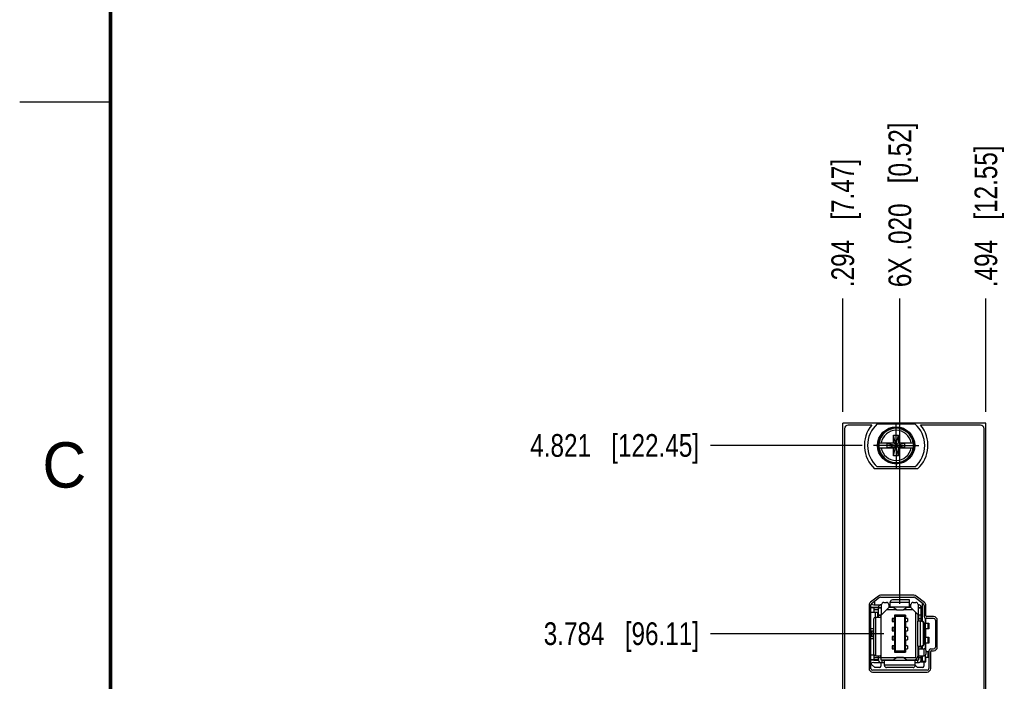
# Model space of a CAD drawing. Header units: inches. Extents: x 0 to 22, y 0 to 17.
# Tile 7 of 21: x 0 to 5.4, y 9.6 to 13.2. Entities that reach past the tile are written whole.
import ezdxf

# ---------------------------------------------------------------- set-up
doc = ezdxf.new("R2010")
doc.units = ezdxf.units.IN
doc.header["$LTSCALE"] = 1.21
doc.header["$MEASUREMENT"] = 0
doc.linetypes.add('CENTER', pattern=[0.6, 0.375, -0.075, 0.075, -0.075])
doc.layers.get('0').update_dxf_attribs({"linetype": 'CONTINUOUS'})
doc.layers.add('02___PRT_ALL_AXES', color=7, linetype='CONTINUOUS')
doc.layers.add('DIMENSIONS', color=7, linetype='CONTINUOUS')
doc.styles.get("Standard").update_dxf_attribs({"font": 'txt', "width": 0.8})
doc.styles.add('TEXTSTYLE_2', font='txt')
doc.dimstyles.new('DIMSTYLE_2', dxfattribs={"dimtxt": 0.125, "dimasz": 0.18, "dimexe": 0.125, "dimexo": 0.0625, "dimgap": 0.03125, "dimtad": 0, "dimtih": 1, "dimtoh": 1, "dimdec": 3, "dimzin": 4, "dimdsep": 46, "dimtxsty": 'STANDARD', "dimblk": '_FILLED', "dimblk1": '_FILLED', "dimblk2": '_FILLED', "dimcen": 0.09, "dimadec": 0, "dimazin": 0, "dimtp": 0.01, "dimtm": 0.01, "dimtfac": 1, "dimtdec": 3, "dimtofl": 0, "dimtmove": 0, "dimatfit": 3, "dimldrblk": '_FILLED', "dimfxl": 1, "dimtolj": 1, "dimtzin": 4, "dimarcsym": 0})

# ---------------------------------------------------------------- blocks, each defined once
blk = doc.blocks.new('*D5')
at = {"layer": 'DIMENSIONS', "color": 2, "linetype": 'CONTINUOUS'}
blk.add_line((4.6378, 10.8575), (3.8028, 10.8575), dxfattribs=at)
at = {"layer": 'DIMENSIONS', "color": 2, "linetype": 'CONTINUOUS', "insert": (3.7403, 10.92), "char_height": 0.125, "width": 1.425, "attachment_point": 3, "line_spacing_factor": 0.9}
blk.add_mtext('4.821{\\Ftxt.shx;\\W1.000000;\\H0.125000; }[122.45]', dxfattribs=at)
blk = doc.blocks.new('_FILLED')
at = {"color": 0, "linetype": 'BYBLOCK'}
blk.add_solid([(0, 0), (-1, 0.174), (-1, -0.174)], dxfattribs=at)
blk = doc.blocks.new('*D7')
at = {"layer": 'DIMENSIONS', "color": 2, "linetype": 'CONTINUOUS'}
blk.add_line((4.757, 9.8205), (3.8028, 9.8205), dxfattribs=at)
at = {"layer": 'DIMENSIONS', "color": 2, "linetype": 'CONTINUOUS', "insert": (3.7403, 9.883), "char_height": 0.125, "width": 1.325, "attachment_point": 3, "line_spacing_factor": 0.9}
blk.add_mtext('3.784{\\Ftxt.shx;\\W1.000000;\\H0.125000; }[96.11]', dxfattribs=at)
blk = doc.blocks.new('*D14')
at = {"layer": 'DIMENSIONS', "color": 2, "linetype": 'CONTINUOUS'}
blk.add_line((4.5314, 11.042), (4.5314, 11.667), dxfattribs=at)
at = {"layer": 'DIMENSIONS', "color": 2, "linetype": 'CONTINUOUS', "insert": (4.4689, 11.7295), "char_height": 0.125, "width": 1.125, "attachment_point": 1, "rotation": 90, "line_spacing_factor": 0.9}
blk.add_mtext('.294{\\Ftxt.shx;\\W1.000000;\\H0.125000; }[7.47]', dxfattribs=at)
blk = doc.blocks.new('*D15')
at = {"layer": 'DIMENSIONS', "color": 2, "linetype": 'CONTINUOUS'}
blk.add_line((5.3194, 11.042), (5.3194, 11.667), dxfattribs=at)
at = {"layer": 'DIMENSIONS', "color": 2, "linetype": 'CONTINUOUS', "insert": (5.2569, 11.7295), "char_height": 0.125, "width": 1.225, "attachment_point": 1, "rotation": 90, "line_spacing_factor": 0.9}
blk.add_mtext('.494{\\Ftxt.shx;\\W1.000000;\\H0.125000; }[12.55]', dxfattribs=at)
blk = doc.blocks.new('*D16')
at = {"layer": 'DIMENSIONS', "color": 2, "linetype": 'CONTINUOUS'}
blk.add_line((4.8458, 9.9856), (4.8458, 11.667), dxfattribs=at)
at = {"layer": 'DIMENSIONS', "color": 2, "linetype": 'CONTINUOUS', "insert": (4.7833, 11.7295), "char_height": 0.125, "width": 1.425, "attachment_point": 1, "rotation": 90, "line_spacing_factor": 0.9}
blk.add_mtext('6X .020{\\Ftxt.shx;\\W1.000000;\\H0.125000; }[0.52]', dxfattribs=at)

msp = doc.modelspace()

# ---------------------------------------------------------------- linework, layer by layer
at = {"color": 2, "linetype": 'CONTINUOUS'}
msp.add_line((0, 12.75), (0.5, 12.75), dxfattribs=at)
at = {"color": 7, "linetype": 'CONTINUOUS'}
for p, q in [((4.5314, 5.8416), (4.5314, 10.9795)), ((5.3194, 10.9795), (4.5314, 10.9795)), ((4.6909, 10.9695), (4.5614, 10.9695)), ((4.7217, 10.976), (4.9291, 10.976)), ((5.2894, 10.9695), (4.9599, 10.9695)), ((5.3194, 5.8416), (5.3194, 10.9795)), ((4.5414, 10.9495), (4.5414, 6.8795)), ((4.8116, 10.8005), (4.8392, 10.9146)), ((4.8116, 10.8713), (4.8116, 10.9146)), ((4.8392, 10.8005), (4.8116, 10.9146)), ((4.8116, 10.9146), (4.8392, 10.9146)), ((4.8392, 10.9146), (4.8392, 10.8713)), ((5.3094, 6.8795), (5.3094, 10.9495)), ((4.7308, 10.8713), (4.8137, 10.8713)), ((4.7308, 10.8438), (4.8137, 10.8438)), ((4.7769, 10.8458), (4.7769, 10.8693)), ((4.7769, 10.8458), (4.8739, 10.8693)), ((4.8137, 10.8693), (4.7769, 10.8693)), ((4.7769, 10.8693), (4.8739, 10.8458)), ((4.7769, 10.8458), (4.8137, 10.8458)), ((4.8116, 10.8005), (4.8116, 10.8438)), ((4.8137, 10.8713), (4.8137, 10.8693)), ((4.8137, 10.8458), (4.8371, 10.8693)), ((4.8371, 10.8458), (4.8137, 10.8693)), ((4.8137, 10.8438), (4.8137, 10.8458)), ((4.8371, 10.8713), (4.8371, 10.8693)), ((4.8371, 10.8713), (4.92, 10.8713)), ((4.8739, 10.8693), (4.8371, 10.8693)), ((4.8371, 10.8438), (4.8371, 10.8458)), ((4.8371, 10.8458), (4.8739, 10.8458)), ((4.8371, 10.8438), (4.92, 10.8438)), ((4.8392, 10.8438), (4.8392, 10.8005)), ((4.8739, 10.8458), (4.8739, 10.8693)), ((4.8392, 10.8005), (4.8116, 10.8005)), ((4.9291, 10.739), (4.7217, 10.739)), ((4.9437, 10.7285), (4.7071, 10.7285)), ((4.923, 10.0319), (4.7399, 10.0319)), ((4.676, 9.9777), (4.676, 9.6291)), ((4.7276, 10.0277), (4.6837, 9.9935)), ((4.686, 9.6291), (4.686, 9.9777)), ((4.6864, 9.6262), (4.6864, 9.9806)), ((4.7337, 10.0198), (4.6898, 9.9856)), ((4.7021, 9.9802), (4.7455, 9.9802)), ((4.7069, 9.9989), (4.7069, 9.9802)), ((4.7399, 10.0219), (4.923, 10.0219)), ((4.7455, 9.9627), (4.7455, 9.9806)), ((4.7573, 9.9924), (4.773, 9.9924)), ((4.7848, 9.9806), (4.7848, 9.9642)), ((4.7927, 9.9802), (4.7848, 9.9802)), ((4.7927, 9.9702), (4.7927, 9.9951)), ((4.7927, 9.9939), (4.899, 9.9939)), ((4.899, 10.0069), (4.8045, 10.0069)), ((4.899, 9.9702), (4.899, 10.0069)), ((4.9069, 9.9802), (4.899, 9.9802)), ((4.9069, 9.9642), (4.9069, 9.9806)), ((4.9187, 9.9924), (4.9344, 9.9924)), ((4.9751, 9.984), (4.9292, 10.0198)), ((4.9813, 9.9919), (4.9353, 10.0277)), ((4.9462, 9.9806), (4.9462, 9.9627)), ((4.9699, 9.8892), (4.9699, 9.9881)), ((4.979, 9.9761), (4.979, 9.9144)), ((4.989, 9.9194), (4.989, 9.9761)), ((4.6864, 9.9653), (4.728, 9.9655)), ((4.6864, 9.9644), (4.7279, 9.9644)), ((4.7238, 9.9369), (4.6864, 9.9369)), ((4.7021, 9.9664), (4.7282, 9.9664)), ((4.7053, 9.9369), (4.7053, 9.9644)), ((4.7277, 9.9526), (4.7053, 9.9526)), ((4.712, 9.911), (4.712, 9.9369)), ((4.7238, 9.9111), (4.7238, 9.9369)), ((4.7277, 9.9627), (4.7455, 9.9627)), ((4.7277, 9.9111), (4.7277, 9.9625)), ((4.7435, 9.9625), (4.7277, 9.9625)), ((4.7277, 9.9249), (4.7455, 9.9249)), ((4.7277, 9.9229), (4.7415, 9.9229)), ((4.7415, 9.9249), (4.7415, 9.6786)), ((4.7455, 9.9644), (4.7421, 9.9644)), ((4.7431, 9.9656), (4.7455, 9.9657)), ((4.7435, 9.9625), (4.7435, 9.9249)), ((4.7848, 9.9642), (4.7455, 9.9249)), ((4.8257, 9.9526), (4.7732, 9.9526)), ((4.9069, 9.9664), (4.7848, 9.9664)), ((4.8092, 9.9644), (4.7848, 9.9644)), ((4.8267, 9.9519), (4.8065, 9.9664)), ((4.8155, 9.9231), (4.8155, 9.9044)), ((4.8155, 9.9231), (4.8195, 9.9152)), ((4.8762, 9.9231), (4.8155, 9.9231)), ((4.8267, 9.9519), (4.865, 9.9519)), ((4.8269, 9.9518), (4.8267, 9.9519)), ((4.8269, 9.9518), (4.8648, 9.9518)), ((4.8648, 9.9518), (4.865, 9.9519)), ((4.865, 9.9519), (4.8852, 9.9664)), ((4.9185, 9.9526), (4.866, 9.9526)), ((4.8762, 9.9231), (4.8722, 9.9152)), ((4.8762, 9.9231), (4.8762, 9.9044)), ((4.9069, 9.9644), (4.8825, 9.9644)), ((4.8884, 9.9644), (4.8884, 9.9664)), ((4.9462, 9.9249), (4.9069, 9.9642)), ((4.9325, 9.9386), (4.9325, 9.6884)), ((4.9443, 9.9268), (4.9443, 9.8894)), ((4.9462, 9.9627), (4.964, 9.9627)), ((4.9462, 9.9249), (4.964, 9.9249)), ((4.9482, 9.9249), (4.9482, 9.9625)), ((4.964, 9.9625), (4.9482, 9.9625)), ((4.9502, 9.8894), (4.9502, 9.9249)), ((4.964, 9.8894), (4.964, 9.9625)), ((4.701, 9.8993), (4.701, 9.7107)), ((4.7128, 9.9111), (4.7377, 9.9111)), ((4.7141, 9.6989), (4.7141, 9.9111)), ((4.8041, 9.9044), (4.8041, 9.8867)), ((4.8177, 9.9044), (4.8041, 9.9044)), ((4.8041, 9.8867), (4.8177, 9.8867)), ((4.814, 9.8867), (4.814, 9.9044)), ((4.8155, 9.8867), (4.8155, 9.8544)), ((4.8177, 9.9044), (4.8177, 9.8867)), ((4.8195, 9.9152), (4.8195, 9.7258)), ((4.8722, 9.9152), (4.8195, 9.9152)), ((4.8722, 9.9152), (4.8722, 9.7258)), ((4.874, 9.8867), (4.874, 9.9044)), ((4.8876, 9.9044), (4.874, 9.9044)), ((4.874, 9.8867), (4.8876, 9.8867)), ((4.8762, 9.8867), (4.8762, 9.8544)), ((4.8777, 9.8867), (4.8777, 9.9044)), ((4.8876, 9.9044), (4.8876, 9.8867)), ((4.9423, 9.8894), (4.9423, 9.7516)), ((4.9674, 9.8894), (4.9423, 9.8894)), ((4.9502, 9.9032), (4.964, 9.9032)), ((4.9573, 9.8894), (4.9573, 9.7516)), ((4.9638, 9.8896), (4.964, 9.8963)), ((4.9638, 9.8894), (4.9638, 9.8896)), ((4.9756, 9.7634), (4.9756, 9.8776)), ((4.9789, 9.8776), (4.9756, 9.8776)), ((4.9789, 9.7634), (4.9789, 9.8776)), ((4.9864, 9.7352), (4.9864, 9.9048)), ((4.9864, 9.8791), (5.0051, 9.8791)), ((4.9865, 9.8476), (4.9865, 9.8791)), ((5.032, 9.9044), (4.989, 9.9044)), ((4.9895, 9.8791), (4.9895, 9.9044)), ((5.032, 9.9144), (4.994, 9.9144)), ((5.0008, 9.8791), (5.0008, 9.8476)), ((5.0015, 9.8476), (5.0015, 9.8791)), ((5.0051, 9.8791), (5.0051, 9.8476)), ((5.042, 9.8944), (5.042, 9.7466)), ((5.052, 9.7466), (5.052, 9.8944)), ((4.6864, 9.8481), (4.701, 9.8481)), ((4.6943, 9.8048), (4.6943, 9.8363)), ((4.6943, 9.8363), (4.701, 9.8363)), ((4.8041, 9.8544), (4.8041, 9.8367)), ((4.8177, 9.8544), (4.8041, 9.8544)), ((4.8041, 9.8367), (4.8177, 9.8367)), ((4.814, 9.8367), (4.814, 9.8544)), ((4.8155, 9.8367), (4.8155, 9.8044)), ((4.8177, 9.8544), (4.8177, 9.8367)), ((4.874, 9.8367), (4.874, 9.8544)), ((4.8876, 9.8544), (4.874, 9.8544)), ((4.874, 9.8367), (4.8876, 9.8367)), ((4.8762, 9.8367), (4.8762, 9.8044)), ((4.8777, 9.8367), (4.8777, 9.8544)), ((4.8876, 9.8544), (4.8876, 9.8367)), ((5.0051, 9.8476), (4.9864, 9.8476)), ((4.9895, 9.8004), (4.9895, 9.8476)), ((4.701, 9.793), (4.6864, 9.793)), ((4.6943, 9.8048), (4.701, 9.8048)), ((4.8041, 9.8044), (4.8041, 9.7867)), ((4.8177, 9.8044), (4.8041, 9.8044)), ((4.8041, 9.7867), (4.8177, 9.7867)), ((4.814, 9.7867), (4.814, 9.8044)), ((4.8155, 9.7867), (4.8155, 9.7544)), ((4.8177, 9.8044), (4.8177, 9.7867)), ((4.874, 9.7867), (4.874, 9.8044)), ((4.8876, 9.8044), (4.874, 9.8044)), ((4.874, 9.7867), (4.8876, 9.7867)), ((4.8762, 9.7867), (4.8762, 9.7544)), ((4.8777, 9.7867), (4.8777, 9.8044)), ((4.8876, 9.8044), (4.8876, 9.7867)), ((4.9756, 9.7634), (4.9789, 9.7634)), ((4.9864, 9.8004), (5.0051, 9.8004)), ((5.0051, 9.7689), (4.9864, 9.7689)), ((4.9865, 9.7689), (4.9865, 9.8004)), ((4.9895, 9.7312), (4.9895, 9.7689)), ((5.0008, 9.8004), (5.0008, 9.7689)), ((5.0015, 9.7689), (5.0015, 9.8004)), ((5.0051, 9.8004), (5.0051, 9.7689)), ((4.6864, 9.7042), (4.7029, 9.7042)), ((4.8041, 9.7544), (4.8041, 9.7367)), ((4.8177, 9.7544), (4.8041, 9.7544)), ((4.8041, 9.7367), (4.8177, 9.7367)), ((4.814, 9.7367), (4.814, 9.7544)), ((4.8155, 9.7367), (4.8155, 9.718)), ((4.8195, 9.7258), (4.8155, 9.718)), ((4.8155, 9.718), (4.8762, 9.718)), ((4.8177, 9.7544), (4.8177, 9.7367)), ((4.8195, 9.7258), (4.8722, 9.7258)), ((4.8762, 9.718), (4.8722, 9.7258)), ((4.874, 9.7367), (4.874, 9.7544)), ((4.8876, 9.7544), (4.874, 9.7544)), ((4.874, 9.7367), (4.8876, 9.7367)), ((4.8762, 9.7367), (4.8762, 9.718)), ((4.8777, 9.7367), (4.8777, 9.7544)), ((4.8876, 9.7544), (4.8876, 9.7367)), ((4.9423, 9.7516), (4.9674, 9.7516)), ((4.9443, 9.7516), (4.9443, 9.6963)), ((4.95, 9.7516), (4.9502, 9.7447)), ((4.9502, 9.6786), (4.9502, 9.7447)), ((4.9502, 9.7379), (4.9789, 9.7379)), ((4.964, 9.7447), (4.9638, 9.7516)), ((4.964, 9.7379), (4.964, 9.7516)), ((4.9699, 9.7379), (4.9699, 9.7519)), ((4.9776, 9.7379), (4.9776, 9.6989)), ((4.9907, 9.7107), (4.9907, 9.726)), ((4.9907, 9.7216), (5.0051, 9.7216)), ((5.0008, 9.7216), (5.0008, 9.6901)), ((5.0015, 9.6901), (5.0015, 9.7216)), ((5.0051, 9.7216), (5.0051, 9.6901)), ((5.0057, 9.7266), (5.0057, 9.6291)), ((5.0157, 9.7366), (5.032, 9.7366)), ((5.0157, 9.6291), (5.0157, 9.7216)), ((5.0207, 9.7266), (5.032, 9.7266)), ((4.6864, 9.6766), (4.7279, 9.6766)), ((4.728, 9.6755), (4.6864, 9.6758)), ((4.6903, 9.651), (4.6903, 9.6594)), ((4.6903, 9.651), (4.7077, 9.6336)), ((4.7021, 9.6747), (4.7282, 9.6747)), ((4.7021, 9.6609), (4.7612, 9.6609)), ((4.7053, 9.6766), (4.7053, 9.7015)), ((4.7053, 9.6884), (4.7277, 9.6884)), ((4.7069, 9.6757), (4.7069, 9.6747)), ((4.7128, 9.6989), (4.7377, 9.6989)), ((4.7277, 9.6786), (4.7277, 9.6989)), ((4.7415, 9.6871), (4.7277, 9.6871)), ((4.7415, 9.6884), (4.8257, 9.6884)), ((4.7415, 9.6609), (4.7415, 9.6415)), ((4.742, 9.6766), (4.8092, 9.6766)), ((4.775, 9.6752), (4.7432, 9.6754)), ((4.7455, 9.6747), (4.9462, 9.6747)), ((4.7494, 9.6609), (4.7494, 9.6747)), ((4.7612, 9.6459), (4.7612, 9.6708)), ((4.775, 9.6766), (4.775, 9.6747)), ((4.8065, 9.6747), (4.8267, 9.6892)), ((4.8267, 9.6892), (4.8269, 9.6892)), ((4.865, 9.6892), (4.8267, 9.6892)), ((4.8269, 9.6892), (4.8648, 9.6892)), ((4.865, 9.6892), (4.8648, 9.6892)), ((4.8852, 9.6747), (4.865, 9.6892)), ((4.866, 9.6884), (4.9325, 9.6884)), ((4.8825, 9.6766), (4.9246, 9.6766)), ((4.8884, 9.6747), (4.8884, 9.6766)), ((4.9305, 9.6459), (4.9305, 9.6708)), ((4.9305, 9.6609), (4.9462, 9.6609)), ((4.9385, 9.6824), (4.9325, 9.6884)), ((4.9423, 9.6747), (4.9423, 9.6609)), ((4.964, 9.6871), (4.9502, 9.6871)), ((4.954, 9.6989), (4.9789, 9.6989)), ((4.9577, 9.6651), (4.9895, 9.6651)), ((4.9608, 9.6685), (4.9864, 9.6685)), ((4.964, 9.6786), (4.964, 9.6989)), ((4.9699, 9.6685), (4.9699, 9.6989)), ((4.9777, 9.6685), (4.9777, 9.6415)), ((4.9864, 9.6685), (4.9864, 9.7015)), ((5.0051, 9.6901), (4.9864, 9.6901)), ((4.9865, 9.6901), (4.9865, 9.7016)), ((4.9895, 9.6651), (4.9895, 9.6901)), ((4.9957, 9.6191), (4.696, 9.6191)), ((4.696, 9.6091), (4.9957, 9.6091)), ((4.7336, 9.6336), (4.7077, 9.6336)), ((4.9305, 9.6472), (4.7612, 9.6472)), ((4.9187, 9.6341), (4.773, 9.6341)), ((4.9305, 9.6471), (4.9439, 9.6336)), ((4.9699, 9.6336), (4.9439, 9.6336))]:
    msp.add_line(p, q, dxfattribs=at)
at = {"color": 7, "linetype": 'CONTINUOUS', "const_width": 0.02}
msp.add_lwpolyline([(0.5, 16.5), (0.5, 0.5)], dxfattribs=at)
at = {"color": 7, "linetype": 'CONTINUOUS'}
for radius in [0.1025, 0.098]:
    msp.add_circle((4.8254, 10.8575), radius, dxfattribs=at)
for centre, radius, start, end in [((4.5614, 10.9495), 0.02, 90, 180), ((4.8254, 10.8575), 0.175, 140.2082, 227.4886), ((4.8254, 10.8575), 0.1575, 131.203, 228.797), ((4.8254, 10.8575), 0.0947, 8.3637, 171.6363), ((4.8254, 10.8575), 0.1575, 311.203, 48.797), ((4.8254, 10.8575), 0.175, 312.5114, 39.7918), ((5.2894, 10.9495), 0.02, 0, 90), ((4.8254, 10.8575), 0.0832, 9.5336, 170.4664), ((4.8254, 10.8575), 0.0956, 171.7166, 188.2834), ((4.8254, 10.8575), 0.0947, 188.3637, 351.6363), ((4.8254, 10.8575), 0.0832, 189.5336, 350.4664), ((4.8254, 10.8575), 0.0956, 351.7166, 8.2834), ((4.7399, 10.0119), 0.02, 90, 127.9513), ((4.923, 10.0119), 0.02, 52.0487, 90), ((4.696, 9.9777), 0.02, 127.9513, 180), ((4.696, 9.9777), 0.01, 127.9513, 180), ((4.7021, 10.0302), 0.05, 252.586, 270), ((4.7455, 9.9625), 0.0177, 90, 180), ((4.7399, 10.0119), 0.01, 90, 127.9513), ((4.7573, 9.9806), 0.0118, 90, 180), ((4.773, 9.9806), 0.0118, 0, 90), ((4.8045, 9.9951), 0.0118, 90, 180), ((4.9187, 9.9806), 0.0118, 90, 180), ((4.923, 10.0119), 0.01, 52.0487, 90), ((4.9344, 9.9806), 0.0118, 0, 90), ((4.9462, 9.9625), 0.0177, 0, 90), ((4.969, 9.9761), 0.01, 0, 52.0487), ((4.969, 9.9761), 0.02, 0, 52.0487), ((4.7021, 10.0302), 0.0638, 255.7042, 270), ((4.6911, 9.9673), 0.0157, 353.2329, 356.8616), ((4.7455, 9.9625), 0.00394, 90, 177.134), ((4.7455, 9.9625), 0.00197, 174.2608, 180), ((4.9462, 9.9625), 0.00394, 2.866, 90), ((4.9462, 9.9625), 0.00197, 0, 5.7392), ((4.7128, 9.8993), 0.0118, 90, 180), ((4.989, 9.9144), 0.01, 180, 270), ((4.994, 9.9194), 0.005, 180, 270), ((5.032, 9.8944), 0.02, 0, 90), ((5.032, 9.8944), 0.01, 0, 90), ((4.6943, 9.915), 0.0787, 264.2596, 270), ((4.6943, 9.915), 0.0925, 265.116, 270), ((4.6943, 9.726), 0.0925, 90, 94.884), ((4.6943, 9.726), 0.0787, 90, 95.7404), ((4.7128, 9.7107), 0.0118, 180, 270), ((4.9789, 9.726), 0.0118, 0, 90), ((4.9789, 9.7107), 0.0118, 270, 360), ((5.0157, 9.7266), 0.01, 90, 180), ((5.0207, 9.7216), 0.005, 90, 180), ((5.032, 9.7466), 0.02, 270, 360), ((5.032, 9.7466), 0.01, 270, 360), ((4.7021, 9.6109), 0.0638, 90, 104.2958), ((4.7021, 9.6109), 0.05, 90, 108.3593), ((4.7455, 9.6786), 0.0177, 180, 270), ((4.7455, 9.6786), 0.00394, 180, 270), ((4.9246, 9.6963), 0.0197, 270, 360), ((4.9462, 9.6786), 0.0177, 270, 360), ((4.9462, 9.6786), 0.00394, 270, 360), ((4.696, 9.6291), 0.02, 180, 270), ((4.696, 9.6291), 0.01, 180, 270), ((4.7336, 9.6415), 0.00787, 269.9999, 359.9999), ((4.773, 9.6459), 0.0118, 180, 270), ((4.9187, 9.6459), 0.0118, 270, 360), ((4.9699, 9.6415), 0.00787, 270, 359.9999), ((4.9957, 9.6291), 0.02, 270, 360), ((4.9957, 9.6291), 0.01, 270, 360)]:
    msp.add_arc(centre, radius, start, end, dxfattribs=at)
for points, knots in [([(4.7415, 9.9229), (4.7415, 9.9225), (4.7415, 9.9217), (4.7415, 9.9205), (4.7415, 9.9194), (4.7414, 9.9182), (4.7414, 9.9172), (4.7413, 9.9162), (4.7411, 9.9152), (4.741, 9.9144), (4.7408, 9.9136), (4.7405, 9.9129), (4.7402, 9.9123), (4.7398, 9.9119), (4.7396, 9.9117), (4.7393, 9.9115), (4.7391, 9.9114), (4.7387, 9.9112), (4.7383, 9.9111), (4.7379, 9.9111), (4.7377, 9.9111)], [0, 0, 0, 0, 0.08791, 0.174911, 0.260109, 0.34263, 0.421641, 0.496375, 0.566166, 0.630507, 0.689121, 0.742069, 0.789851, 0.833497, 0.854264, 0.874607, 0.894764, 0.914964, 0.956283, 1, 1, 1, 1]), ([(4.7848, 9.9665), (4.7851, 9.9665), (4.7857, 9.9665), (4.7865, 9.9666), (4.7874, 9.9666), (4.7881, 9.9667), (4.7888, 9.9668), (4.7895, 9.967), (4.7901, 9.9671), (4.7907, 9.9673), (4.7912, 9.9676), (4.7916, 9.9678), (4.7919, 9.9682), (4.7922, 9.9685), (4.7924, 9.9689), (4.7926, 9.9693), (4.7927, 9.9698), (4.7927, 9.9701), (4.7927, 9.9702)], [0, 0, 0, 0, 0.09094, 0.178694, 0.262729, 0.342566, 0.417802, 0.48814, 0.553427, 0.613695, 0.669219, 0.72055, 0.768543, 0.814319, 0.859165, 0.90436, 0.951024, 1, 1, 1, 1]), ([(4.9069, 9.9665), (4.9066, 9.9665), (4.906, 9.9665), (4.9052, 9.9666), (4.9043, 9.9666), (4.9036, 9.9667), (4.9029, 9.9668), (4.9022, 9.967), (4.9016, 9.9671), (4.901, 9.9673), (4.9005, 9.9676), (4.9001, 9.9678), (4.8998, 9.9682), (4.8995, 9.9685), (4.8993, 9.9689), (4.8991, 9.9693), (4.899, 9.9698), (4.899, 9.9701), (4.899, 9.9702)], [0, 0, 0, 0, 0.09094, 0.178694, 0.262729, 0.342566, 0.417802, 0.48814, 0.553427, 0.613695, 0.669219, 0.72055, 0.768543, 0.814319, 0.859165, 0.90436, 0.951024, 1, 1, 1, 1]), ([(4.9642, 9.8894), (4.9645, 9.8894), (4.9653, 9.8894), (4.9664, 9.8892), (4.9675, 9.8889), (4.9686, 9.8885), (4.9696, 9.888), (4.9705, 9.8875), (4.9715, 9.8868), (4.9723, 9.886), (4.973, 9.8851), (4.9737, 9.8842), (4.9743, 9.8832), (4.9748, 9.8821), (4.9752, 9.881), (4.9754, 9.8799), (4.9756, 9.8788), (4.9756, 9.878), (4.9756, 9.8776)], [0, 0, 0, 0, 0.061587, 0.123209, 0.1849, 0.246692, 0.308613, 0.370684, 0.432921, 0.495335, 0.557928, 0.620696, 0.683629, 0.74671, 0.809916, 0.873221, 0.936593, 1, 1, 1, 1]), ([(4.9789, 9.8776), (4.9789, 9.878), (4.9789, 9.8788), (4.9787, 9.8799), (4.9784, 9.881), (4.9781, 9.8821), (4.9776, 9.8832), (4.977, 9.8842), (4.9763, 9.8851), (4.9756, 9.886), (4.9747, 9.8868), (4.9738, 9.8875), (4.9729, 9.888), (4.9718, 9.8885), (4.9708, 9.8889), (4.9697, 9.8892), (4.9686, 9.8894), (4.9678, 9.8894), (4.9674, 9.8894)], [0, 0, 0, 0, 0.063407, 0.126779, 0.190084, 0.25329, 0.316371, 0.379304, 0.442072, 0.504665, 0.567079, 0.629316, 0.691387, 0.753308, 0.8151, 0.876791, 0.938413, 1, 1, 1, 1]), ([(4.9756, 9.7634), (4.9756, 9.7631), (4.9756, 9.7623), (4.9754, 9.7611), (4.9752, 9.76), (4.9748, 9.7589), (4.9743, 9.7579), (4.9737, 9.7569), (4.973, 9.7559), (4.9723, 9.7551), (4.9715, 9.7543), (4.9705, 9.7536), (4.9696, 9.753), (4.9686, 9.7525), (4.9675, 9.7521), (4.9664, 9.7518), (4.9653, 9.7517), (4.9645, 9.7516), (4.9642, 9.7516)], [0, 0, 0, 0, 0.063407, 0.126779, 0.190084, 0.25329, 0.316371, 0.379304, 0.442072, 0.504665, 0.567079, 0.629316, 0.691387, 0.753308, 0.8151, 0.876791, 0.938413, 1, 1, 1, 1]), ([(4.9674, 9.7516), (4.9678, 9.7516), (4.9686, 9.7517), (4.9697, 9.7518), (4.9708, 9.7521), (4.9718, 9.7525), (4.9729, 9.753), (4.9738, 9.7536), (4.9747, 9.7543), (4.9756, 9.7551), (4.9763, 9.7559), (4.977, 9.7569), (4.9776, 9.7579), (4.9781, 9.7589), (4.9784, 9.76), (4.9787, 9.7611), (4.9789, 9.7623), (4.9789, 9.7631), (4.9789, 9.7634)], [0, 0, 0, 0, 0.061587, 0.123209, 0.1849, 0.246692, 0.308613, 0.370684, 0.432921, 0.495335, 0.557928, 0.620696, 0.683629, 0.74671, 0.809916, 0.873221, 0.936593, 1, 1, 1, 1]), ([(4.7415, 9.6871), (4.7415, 9.6875), (4.7415, 9.6883), (4.7415, 9.6894), (4.7415, 9.6906), (4.7414, 9.6917), (4.7414, 9.6928), (4.7413, 9.6938), (4.7411, 9.6947), (4.741, 9.6956), (4.7408, 9.6964), (4.7405, 9.6971), (4.7402, 9.6976), (4.7398, 9.698), (4.7396, 9.6983), (4.7393, 9.6984), (4.7391, 9.6986), (4.7387, 9.6987), (4.7383, 9.6988), (4.7379, 9.6989), (4.7377, 9.6989)], [0, 0, 0, 0, 0.08791, 0.174912, 0.26011, 0.34263, 0.421641, 0.496375, 0.566166, 0.630507, 0.689121, 0.742069, 0.78985, 0.833497, 0.854264, 0.874607, 0.894764, 0.914964, 0.956283, 1, 1, 1, 1]), ([(4.7494, 9.6747), (4.7498, 9.6747), (4.7506, 9.6747), (4.7518, 9.6746), (4.7529, 9.6746), (4.754, 9.6746), (4.7551, 9.6745), (4.7561, 9.6744), (4.7571, 9.6743), (4.7579, 9.6741), (4.7587, 9.6739), (4.7594, 9.6736), (4.76, 9.6733), (4.7604, 9.673), (4.7606, 9.6727), (4.7608, 9.6725), (4.7609, 9.6722), (4.7611, 9.6719), (4.7612, 9.6714), (4.7612, 9.671), (4.7612, 9.6708)], [0, 0, 0, 0, 0.08791, 0.174911, 0.260109, 0.34263, 0.421641, 0.496375, 0.566166, 0.630507, 0.689121, 0.742069, 0.789851, 0.833497, 0.854264, 0.874607, 0.894764, 0.914964, 0.956283, 1, 1, 1, 1]), ([(4.9423, 9.6747), (4.9419, 9.6747), (4.9411, 9.6747), (4.9399, 9.6746), (4.9388, 9.6746), (4.9377, 9.6746), (4.9366, 9.6745), (4.9356, 9.6744), (4.9346, 9.6743), (4.9338, 9.6741), (4.933, 9.6739), (4.9323, 9.6736), (4.9317, 9.6733), (4.9313, 9.673), (4.9311, 9.6727), (4.9309, 9.6725), (4.9308, 9.6722), (4.9306, 9.6719), (4.9305, 9.6714), (4.9305, 9.671), (4.9305, 9.6708)], [0, 0, 0, 0, 0.08791, 0.174912, 0.26011, 0.34263, 0.421641, 0.496375, 0.566166, 0.630507, 0.689121, 0.742069, 0.78985, 0.833497, 0.854264, 0.874607, 0.894764, 0.914964, 0.956283, 1, 1, 1, 1]), ([(4.9502, 9.6871), (4.9502, 9.6875), (4.9502, 9.6883), (4.9502, 9.6894), (4.9502, 9.6906), (4.9503, 9.6917), (4.9503, 9.6928), (4.9504, 9.6938), (4.9506, 9.6947), (4.9507, 9.6956), (4.9509, 9.6964), (4.9512, 9.6971), (4.9515, 9.6976), (4.9519, 9.698), (4.9521, 9.6983), (4.9524, 9.6984), (4.9526, 9.6986), (4.9529, 9.6987), (4.9534, 9.6988), (4.9538, 9.6989), (4.954, 9.6989)], [0, 0, 0, 0, 0.08791, 0.174911, 0.260109, 0.34263, 0.421641, 0.496375, 0.566166, 0.630507, 0.689121, 0.742069, 0.789851, 0.833497, 0.854264, 0.874607, 0.894764, 0.914964, 0.956283, 1, 1, 1, 1])]:
    msp.add_open_spline(points, degree=3, knots=knots, dxfattribs=at)
at = {"layer": '02___PRT_ALL_AXES', "color": 7, "linetype": 'CENTER'}
for q in [(4.8254, 10.9826), (4.7003, 10.8575), (4.8254, 10.7324), (4.9505, 10.8575)]:
    msp.add_line((4.8254, 10.8575), q, dxfattribs=at)

# ---------------------------------------------------------------- texts
at = {"color": 2, "linetype": 'CONTINUOUS', "insert": (0.125, 10.875), "char_height": 0.25, "width": 0.25, "attachment_point": 1, "line_spacing_factor": 0.9, "style": 'TEXTSTYLE_2'}
msp.add_mtext('C', dxfattribs=at)

# ---------------------------------------------------------------- dimensions: what is measured, and where the dimension line sits
at = {"layer": 'DIMENSIONS', "color": 2, "linetype": 'CONTINUOUS'}
dim = msp.add_ordinate_dim(feature_location=(4.8458, 9.9856), offset=(0, 1.6815), dtype=1, origin=(4.8254, 9.9231), text='6X <>', dimstyle='DIMSTYLE_2', dxfattribs=at)
dim.commit()
dim.dimension.update_dxf_attribs({"geometry": '*D16', "text_midpoint": (4.8458, 12.442)})
for feature_location, offset, dtype, origin, picture, middle in [((5.3194, 11.042), (0, 0.625), 1, (4.8254, 10.9795), '*D15', (5.3194, 12.342)), ((4.5314, 11.042), (0, 0.625), 1, (4.8254, 10.9795), '*D14', (4.5314, 12.292)), ((4.6378, 10.8575), (-0.835, 0), 0, (4.7003, 6.0366), '*D5', (3.0278, 10.8575)), ((4.757, 9.8205), (-0.9541, 0), 0, (4.8195, 6.0366), '*D7', (3.0778, 9.8205))]:
    dim = msp.add_ordinate_dim(feature_location=feature_location, offset=offset, dtype=dtype, origin=origin, dimstyle='DIMSTYLE_2', dxfattribs=at)
    dim.commit()
    dim.dimension.update_dxf_attribs({"geometry": picture, "text_midpoint": middle})

doc.saveas('drawing.dxf')
